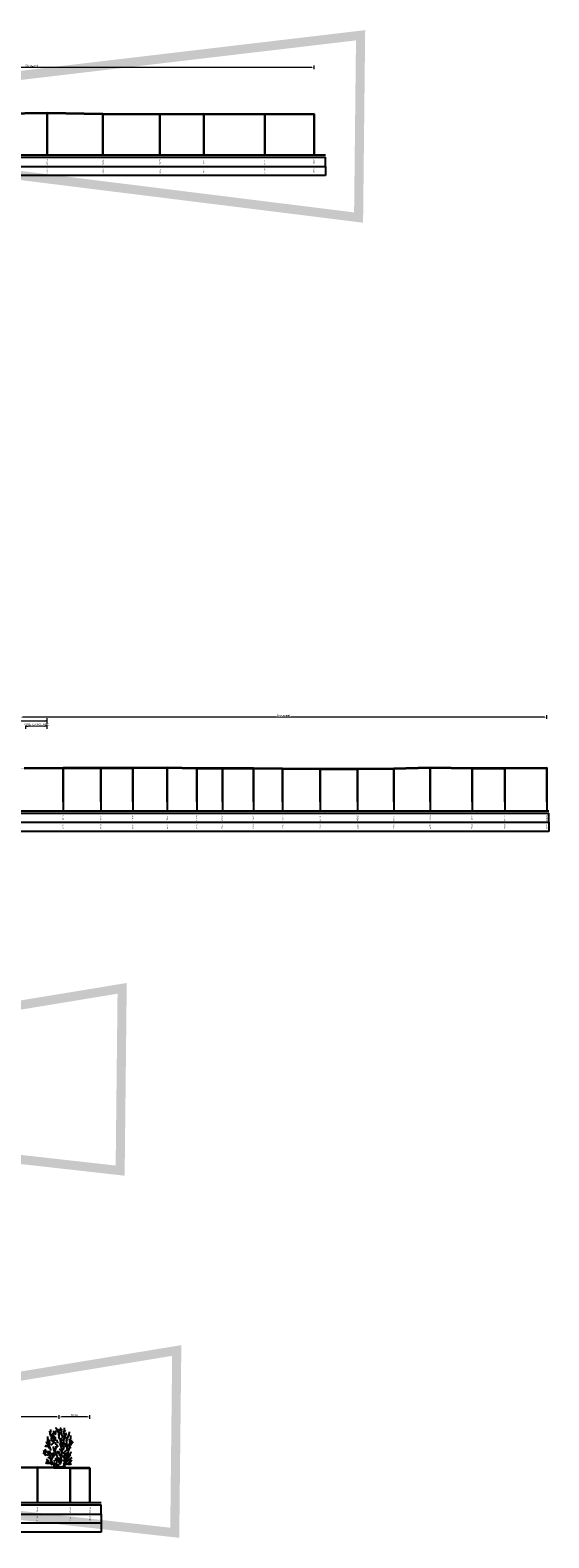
# Model space of a CAD drawing. Header units: metres. Extents: x 173015 to 189682, y 346605 to 348504.
# Tile 85 of 212: x 188983 to 189040, y 347762 to 347928. Entities that reach past the tile are written whole.
import ezdxf
from ezdxf.enums import TextEntityAlignment as Align

# ---------------------------------------------------------------- set-up
doc = ezdxf.new("R2010")
doc.units = ezdxf.units.M
doc.header["$PDMODE"] = 35
doc.header["$PDSIZE"] = 0.075
for name, color, linetype, lineweight in [('B-ME-GR-HEESTER-SD', 252, 'Continuous', 25), ('X-ME-AL-PROFIEL_HUIDIG MAAIVELD-GD', 252, 'Continuous', 0), ('X-XX-AL-DETAIL1-M-B', 252, 'Continuous', 18), ('X-XX-AL-DWARSPROFIEL_PROFIELLIJN MAAIVELD-GD', 8, 'Continuous', 35), ('X-XX-AL-HULPGEOMETRIE-G', 50, 'Continuous', 25), ('X01-XX-AL-M', 7, 'Continuous', 18)]:
    doc.layers.add(name, color=color, linetype=linetype, lineweight=lineweight)
doc.layers.add('X-ME-AL-PROFIELRASTER-S', color=7, linetype='Continuous')
doc.styles.add('NLCS-ISO-ANNOTATIVE-T18', font='NLCS-ISO.ttf', dxfattribs={"height": 1.8})
doc.styles.add('NLCS-ISO-M100-T25', font='NLCS-ISO.ttf', dxfattribs={"height": 0.25})
doc.dimstyles.new('NLCS-M100-T25-PIJL_L2_H1', dxfattribs={"dimscale": 0.1, "dimtxt": 2.5, "dimasz": 2.5, "dimexe": 2, "dimexo": 2, "dimgap": 0.7, "dimtad": 1, "dimzin": 0, "dimdsep": 46, "dimtxsty": 'NLCS-ISO-M100-T25', "dimcen": 0, "dimdle": 2, "dimclrd": 256, "dimclre": 256, "dimclrt": 256, "dimadec": 1, "dimazin": 0, "dimtfac": 1, "dimtdec": 3, "dimtofl": 0, "dimtmove": 0, "dimatfit": 3, "dimfxl": 2, "dimfxlon": 1, "dimtfillclr": 256, "dimtolj": 1, "dimtzin": 0, "dimlwd": -1, "dimlwe": -1, "dimarcsym": 0})
doc.dimstyles.new('NLCS-M100-T25-PIJL_L3_H2', dxfattribs={"dimscale": 0.1, "dimtxt": 2.5, "dimasz": 2.5, "dimexe": 2, "dimexo": 2, "dimgap": 0.7, "dimtad": 1, "dimdec": 3, "dimzin": 0, "dimdsep": 46, "dimtxsty": 'NLCS-ISO-M100-T25', "dimcen": 0, "dimdle": 2, "dimclrd": 256, "dimclre": 256, "dimclrt": 256, "dimazin": 0, "dimtfac": 1, "dimtdec": 3, "dimtofl": 0, "dimtmove": 0, "dimatfit": 3, "dimfxl": 2, "dimfxlon": 1, "dimtfillclr": 256, "dimtolj": 1, "dimtzin": 0, "dimlwd": -1, "dimlwe": -1, "dimarcsym": 0})

# ---------------------------------------------------------------- blocks, each defined once
blk = doc.blocks.new('SAL-PROFIELRASTER_BALK_EIND1-SOD')
at = {"color": 0, "linetype": 'ByBlock', "lineweight": -2}
blk.add_line((1, -12.5), (1, -2.5), dxfattribs=at)
at = {"color": 0, "linetype": 'ByBlock', "lineweight": -2, "flags": 128}
for points in [[(0, 0), (1, 0)], [(0, -2.5), (1, -2.5)], [(0, -12.5), (1, -12.5)]]:
    blk.add_lwpolyline(points, dxfattribs=at)
blk = doc.blocks.new('SAL-PROFIELRASTER_BALK_EIND2-SOD')
at = {"color": 0, "linetype": 'ByBlock', "lineweight": -2}
for p, q in [((1, -2.5), (1, -12.5)), ((1, -12.5), (0, -12.5))]:
    blk.add_line(p, q, dxfattribs=at)
blk = doc.blocks.new('SAL-PROFIELRASTER_BALK_DATA-SOD')
at = {"color": 0, "linetype": 'ByBlock', "lineweight": -2}
blk.add_lwpolyline([(0, -3.5), (0, -2.5)], dxfattribs=at)
at = {"color": 0, "linetype": 'ByBlock', "lineweight": -2, "style": 'NLCS-ISO-ANNOTATIVE-T18'}
blk.add_attdef('GETAL', text='', height=1.5, rotation=90, dxfattribs=at).set_placement((0.75, -5), align=Align.RIGHT)
blk = doc.blocks.new('*D88')
at = {"layer": 'Defpoints', "color": 0, "transparency": 16777216}
for p in [(188952.35, 347923.46), (188952.35, 347912.76), (189014.48, 347912.76)]:
    blk.add_point(p, dxfattribs=at)
at = {"layer": 'X-XX-AL-DETAIL1-M-B', "transparency": 16777216}
for p, q in [((188952.35, 347923.26), (188952.35, 347923.66)), ((189014.48, 347923.26), (189014.48, 347923.66)), ((189014.23, 347923.46), (188952.6, 347923.46))]:
    blk.add_line(p, q, dxfattribs=at)
for points in [[(188952.6, 347923.5), (188952.6, 347923.42), (188952.35, 347923.46)], [(189014.23, 347923.5), (189014.23, 347923.42), (189014.48, 347923.46)]]:
    blk.add_solid(points, dxfattribs=at)
at = {"layer": 'X-XX-AL-DETAIL1-M-B', "transparency": 16777216, "insert": (188983.42, 347923.65), "char_height": 0.25, "attachment_point": 5, "style": 'NLCS-ISO-M100-T25'}
blk.add_mtext('\\A1;Struweel', dxfattribs=at)
blk = doc.blocks.new('*D98')
at = {"layer": 'Defpoints', "color": 0, "transparency": 16777216}
for p in [(188964.13, 347775.17), (188964.13, 347764.9), (188986.45, 347764.9)]:
    blk.add_point(p, dxfattribs=at)
at = {"layer": 'X-XX-AL-DETAIL1-M-B', "transparency": 16777216}
for p, q in [((188964.13, 347774.97), (188964.13, 347775.37)), ((188986.2, 347775.17), (188964.38, 347775.17)), ((188986.45, 347774.97), (188986.45, 347775.37))]:
    blk.add_line(p, q, dxfattribs=at)
for points in [[(188964.38, 347775.21), (188964.38, 347775.13), (188964.13, 347775.17)], [(188986.2, 347775.21), (188986.2, 347775.13), (188986.45, 347775.17)]]:
    blk.add_solid(points, dxfattribs=at)
at = {"layer": 'X-XX-AL-DETAIL1-M-B', "transparency": 16777216, "insert": (188975.29, 347775.37), "char_height": 0.25, "attachment_point": 5, "style": 'NLCS-ISO-M100-T25'}
blk.add_mtext('\\A1;Struweel', dxfattribs=at)
blk = doc.blocks.new('*D71')
at = {"layer": 'Defpoints', "color": 0, "transparency": 16777216}
for p in [(188986.45, 347775.17), (188986.45, 347764.9), (188989.83, 347764.9)]:
    blk.add_point(p, dxfattribs=at)
at = {"layer": 'X-XX-AL-DETAIL1-M-B', "transparency": 16777216}
for p, q in [((188986.45, 347774.97), (188986.45, 347775.37)), ((188989.58, 347775.17), (188986.7, 347775.17)), ((188989.83, 347774.97), (188989.83, 347775.37))]:
    blk.add_line(p, q, dxfattribs=at)
for points in [[(188986.7, 347775.21), (188986.7, 347775.13), (188986.45, 347775.17)], [(188989.58, 347775.21), (188989.58, 347775.13), (188989.83, 347775.17)]]:
    blk.add_solid(points, dxfattribs=at)
at = {"layer": 'X-XX-AL-DETAIL1-M-B', "transparency": 16777216, "insert": (188988.14, 347775.37), "char_height": 0.25, "attachment_point": 5, "style": 'NLCS-ISO-M100-T25'}
blk.add_mtext('\\A1;Gras', dxfattribs=at)
blk = doc.blocks.new('SGR-HEESTER_S01_E_ZIJ-D')
blk.add_line((-0.17, 0), (0.14, 0))
at = {"flags": 128}
for points in [[(-1.26, 2.87), (-1.27, 3.11), (-1.26, 3.41)], [(-0.88, 3.43), (-1.01, 3.7), (-1.02, 3.99)], [(-0.97, 3.82), (-0.92, 3.96), (-0.92, 4.17)], [(-0.93, 2.47), (-0.6, 2.73), (-0.58, 3.23), (-0.56, 3.45)], [(-0.69, 2.83), (-0.85, 3.03), (-0.85, 3.32)], [(-0.82, 3.15), (-0.77, 3.36), (-0.82, 3.56), (-0.82, 3.69)], [(-0.79, 3.24), (-0.61, 3.49), (-0.66, 3.77)], [(-0.6, 3.64), (-0.6, 3.89), (-0.6, 4.04)], [(-0.6, 2.82), (-0.47, 3.09), (-0.48, 3.24), (-0.4, 3.41)], [(-0.49, 2.98), (-0.4, 3.1), (-0.4, 3.32)], [(-0.33, 3.58), (-0.43, 3.69), (-0.42, 3.84)], [(-0.39, 3.73), (-0.39, 3.91), (-0.31, 4.07)], [(-0.2, 4.07), (-0.32, 4.28), (-0.32, 4.4)], [(-0.04, 3.82), (-0.15, 3.99), (-0.15, 4.24)], [(-0.06, 4), (0, 4.09), (-0.05, 4.17)], [(0.04, 3.22), (-0.02, 3.33), (-0.05, 3.64), (-0.06, 3.69)], [(-0.01, 3.48), (0.02, 3.66), (-0.02, 3.86), (-0.02, 3.98)], [(0.2, 4.02), (0.16, 4.26), (0.11, 4.37)], [(0.4, 3.24), (0.32, 3.53), (0.23, 3.86), (0.28, 4.25)], [(0.55, 3.49), (0.58, 3.63), (0.49, 3.78), (0.49, 4.02)], [(0.56, 3.05), (0.62, 3.24), (0.58, 3.44), (0.63, 3.78)], [(0.59, 4.06), (0.59, 4.23), (0.58, 4.36)], [(0.58, 3.97), (0.72, 4.1)], [(0.63, 3.39), (0.75, 3.63), (0.74, 3.82)], [(0.83, 3.19), (0.82, 3.39)], [(0.87, 2.88), (0.83, 3.04), (0.99, 3.35), (1.02, 3.62)], [(1.05, 3.44), (1.09, 3.59), (1.12, 3.91)], [(1.2, 2.91), (1.2, 3.11), (1.27, 3.18), (1.28, 3.51)], [(-1.15, 1.31), (-1.52, 1.41), (-1.7, 1.92)], [(-1.36, 2.28), (-1.57, 2.36)], [(-1.51, 1.59), (-1.44, 1.77), (-1.55, 2.02)], [(-1.08, 2.11), (-1.23, 2.27), (-1.5, 2.44)], [(-1.17, 2.44), (-1.33, 2.64), (-1.4, 2.85)], [(-0.17, 0), (-0.52, 0.15), (-0.67, 0.41), (-0.93, 0.8), (-0.93, 1.02), (-0.98, 1.28), (-1.24, 1.57), (-1.17, 1.87)], [(-0.89, 1.87), (-1.06, 2.36), (-1.22, 2.75), (-1.2, 3.17)], [(-1.09, 2.51), (-1.03, 2.67), (-1.08, 2.85), (-1.01, 3.06)], [(-0.94, 1.35), (-0.97, 1.46), (-1.01, 1.65), (-1.07, 1.74), (-0.99, 1.83)], [(-0.56, 2.04), (-0.63, 2.22), (-0.61, 2.36)], [(0.01, 0.23), (-0.32, 0.39), (-0.14, 0.96), (-0.25, 1.41), (-0.58, 1.92), (-0.49, 2.16)], [(-0.4, 1.72), (-0.48, 1.81), (-0.39, 2.04), (-0.35, 2.37)], [(-0.35, 2.48), (-0.39, 2.62), (-0.4, 2.81)], [(-0.34, 2.14), (-0.22, 2.36), (-0.26, 2.57)], [(-0.29, 2.19), (-0.07, 2.42)], [(0.01, 1.48), (-0.11, 1.58), (-0.16, 1.69), (-0.26, 1.8)], [(-0.09, 2.67), (-0.2, 2.78), (-0.21, 3.04)], [(0.27, 1.32), (0.07, 1.45), (0.01, 1.7), (-0.09, 1.83)], [(0.14, 2.85), (0.15, 3.01), (-0.08, 3.3)], [(0.23, 1.76), (0.19, 1.96), (0.04, 2.07)], [(0.1, 0.32), (0.27, 0.78), (0.18, 1.2), (0.27, 1.46), (0.29, 2.12), (0.07, 2.68)], [(0.12, 0.1), (0.49, 0.17), (0.58, 0.47), (0.89, 0.67), (0.95, 1.13), (1.02, 1.92)], [(0.2, 2.43), (0.13, 2.69), (0.27, 3.03), (0.23, 3.26)], [(0.69, 0.8), (0.56, 1.11), (0.6, 1.5), (0.21, 1.74)], [(0.29, 2.31), (0.56, 2.6), (0.51, 2.92), (0.51, 3.28)], [(0.31, 2.42), (0.36, 2.58), (0.32, 2.78)], [(0.31, 1.73), (0.36, 1.9), (0.41, 2.16)], [(0.41, 1.94), (0.5, 2.07), (0.53, 2.35)], [(0.58, 1.68), (0.89, 1.96), (0.91, 2.29), (0.89, 2.55)], [(0.87, 2.02), (0.83, 2.27), (0.69, 2.38), (0.69, 2.69)], [(0.75, 2.43), (0.83, 2.65), (0.79, 3.01)], [(0.85, 1.38), (0.82, 1.54), (0.87, 1.68)], [(0.99, 2.31), (1.21, 2.73), (1.13, 3.14)], [(1.02, 1.81), (1.14, 2.08), (1.33, 2.24)], [(1.05, 2), (1.15, 2.2), (1.16, 2.57)], [(1.06, 2.36), (1.23, 2.48), (1.34, 2.65), (1.54, 2.85)], [(1.12, 1.28), (1.21, 1.47), (1.24, 1.65), (1.37, 1.7)], [(1.29, 2.62), (1.4, 2.83), (1.34, 3.04)], [(-1.43, 1.34), (-1.6, 1.42), (-1.71, 1.53), (-1.76, 1.63)], [(-0.97, 0.4), (-1.22, 0.45), (-1.36, 0.45), (-1.5, 0.52)], [(-0.76, 0.28), (-1, 0.52), (-1.24, 0.58), (-1.41, 0.74)], [(-1.13, 0.64), (-1.2, 0.78), (-1.4, 0.92)], [(-0.96, 0.92), (-1.06, 1.05), (-1.26, 1.09)], [(-0.85, 0.82), (-0.74, 1.04), (-0.6, 1.44), (-0.69, 1.61)], [(-0.69, 1.23), (-0.76, 1.4), (-0.82, 1.62)], [(-0.62, 1.2), (-0.49, 1.36), (-0.53, 1.52)], [(-0.31, 0.32), (-0.47, 0.32), (-0.6, 0.51)], [(-0.58, 0.67), (-0.34, 0.87), (-0.39, 1.06)], [(-0.14, 0.09), (-0.31, 0.17), (-0.35, 0.21)], [(0, 0), (-0.14, 0.14)], [(0.06, 0.44), (-0.01, 0.58), (0, 0.85), (-0.12, 1.09)], [(-0.02, 0), (0.14, 0.2)], [(0.53, 1.04), (0.45, 1.13), (0.35, 1.26), (0.15, 1.28), (0.01, 1.41)], [(0.02, 0.6), (0.08, 0.78), (0.08, 0.94), (0.02, 1.11)], [(0.14, 0), (0.53, 0.06), (0.67, 0.21)], [(0.49, 0.37), (0.6, 0.59), (0.47, 0.88)], [(0.62, 0.59), (0.76, 0.73), (0.76, 0.98), (0.72, 1.22)], [(0.62, 0.3), (0.95, 0.43), (1.28, 0.58)], [(0.92, 1.08), (0.8, 1.26), (0.77, 1.43), (0.68, 1.61)], [(0.8, 0.8), (0.85, 0.95)], [(0.93, 0.75), (1.1, 0.92), (1.2, 0.92)], [(0.94, 0.37), (1.2, 0.38), (1.35, 0.46)], [(1, 1.08), (1.14, 1.25), (1.29, 1.39)], [(1.01, 0.51), (1.2, 0.62), (1.15, 0.72), (1.23, 0.89)], [(1.14, 0.94), (1.28, 1.01), (1.43, 1.12)], [(1.27, 0.64), (1.4, 0.84)]]:
    blk.add_lwpolyline(points, dxfattribs=at)
blk = doc.blocks.new('*D133')
at = {"layer": 'Defpoints', "color": 0, "transparency": 16777216}
for p in [(188982.18, 347852.07), (188982.18, 347842.77), (189040.08, 347842.77)]:
    blk.add_point(p, dxfattribs=at)
at = {"layer": 'X-XX-AL-DETAIL1-M-B', "transparency": 16777216}
for p, q in [((188982.18, 347851.87), (188982.18, 347852.27)), ((189039.83, 347852.07), (188982.43, 347852.07)), ((189040.08, 347851.87), (189040.08, 347852.27))]:
    blk.add_line(p, q, dxfattribs=at)
for points in [[(188982.43, 347852.11), (188982.43, 347852.02), (188982.18, 347852.07)], [(189039.83, 347852.11), (189039.83, 347852.02), (189040.08, 347852.07)]]:
    blk.add_solid(points, dxfattribs=at)
at = {"layer": 'X-XX-AL-DETAIL1-M-B', "transparency": 16777216, "insert": (189011.13, 347852.26), "char_height": 0.25, "attachment_point": 5, "style": 'NLCS-ISO-M100-T25', "bg_fill": 3, "box_fill_scale": 1.1, "bg_fill_color": 256, "bg_fill_true_color": 13158600, "bg_fill_transparency": 0}
blk.add_mtext('\\A1;Struweel', dxfattribs=at)
blk = doc.blocks.new('_Closed')
at = {"color": 0, "linetype": 'ByBlock', "lineweight": -2}
for p, q in [((-1, 0.17), (0, 0)), ((-1, 0.17), (-1, -0.17)), ((0, 0), (-1, -0.17)), ((0, 0), (-1, 0))]:
    blk.add_line(p, q, dxfattribs=at)
blk = doc.blocks.new('*D200')
at = {"layer": 'Defpoints', "color": 0, "transparency": 16777216}
for p in [(188982.77, 347846.76), (188985.13, 347845.73)]:
    blk.add_point(p, dxfattribs=at)
at = {"layer": 'X01-XX-AL-M', "color": 11, "transparency": 16777216}
for p, q in [((188982.77, 347850.78), (188982.77, 347851.38)), ((188984.88, 347851.08), (188983.02, 347851.08)), ((188985.13, 347850.78), (188985.13, 347851.38))]:
    blk.add_line(p, q, dxfattribs=at)
at = {"layer": 'X01-XX-AL-M', "color": 11, "transparency": 16777216, "insert": (188983.95, 347851.27), "char_height": 0.25, "attachment_point": 5, "style": 'NLCS-ISO-M100-T25', "bg_fill": 3, "box_fill_scale": 1.1, "bg_fill_color": 256, "bg_fill_true_color": 13158600, "bg_fill_transparency": 0}
blk.add_mtext('\\A1;RUIG GRASLAND ', dxfattribs=at)
at = {"layer": 'Defpoints', "color": 0, "transparency": 16777216}
blk.add_point((188982.77, 347851.08), dxfattribs=at)
at = {"layer": 'X01-XX-AL-M', "color": 11, "transparency": 16777216, "xscale": 0.25, "yscale": 0.25, "zscale": 0.25, "rotation": 180}
blk.add_blockref('_Closed', (188982.77, 347851.08), dxfattribs=at)
at = {"layer": 'X01-XX-AL-M', "color": 11, "transparency": 16777216, "xscale": 0.25, "yscale": 0.25, "zscale": 0.25}
blk.add_blockref('_Closed', (188985.13, 347851.08), dxfattribs=at)
blk = doc.blocks.new('*D208')
at = {"layer": 'Defpoints', "color": 0, "transparency": 16777216}
for p in [(188965.13, 347851.64), (188965.13, 347847.32), (188985.13, 347847)]:
    blk.add_point(p, dxfattribs=at)
at = {"layer": 'X01-XX-AL-M', "color": 11, "transparency": 16777216}
for p, q in [((188965.13, 347851.34), (188965.13, 347851.94)), ((188984.88, 347851.64), (188965.38, 347851.64)), ((188985.13, 347851.34), (188985.13, 347851.94))]:
    blk.add_line(p, q, dxfattribs=at)
at = {"layer": 'X01-XX-AL-M', "color": 11, "transparency": 16777216, "xscale": 0.25, "yscale": 0.25, "zscale": 0.25, "rotation": 180}
blk.add_blockref('_Closed', (188965.13, 347851.64), dxfattribs=at)
at = {"layer": 'X01-XX-AL-M', "color": 11, "transparency": 16777216, "xscale": 0.25, "yscale": 0.25, "zscale": 0.25}
blk.add_blockref('_Closed', (188985.13, 347851.64), dxfattribs=at)
at = {"layer": 'X01-XX-AL-M', "color": 11, "transparency": 16777216, "insert": (188975.13, 347851.84), "char_height": 0.25, "attachment_point": 5, "style": 'NLCS-ISO-M100-T25', "bg_fill": 3, "box_fill_scale": 1.1, "bg_fill_color": 256, "bg_fill_true_color": 13158600, "bg_fill_transparency": 0}
blk.add_mtext('\\A1;20.00 METER', dxfattribs=at)

msp = doc.modelspace()

# ---------------------------------------------------------------- hatches: boundary and pattern name
at = {"layer": 'X-ME-AL-PROFIEL_HUIDIG MAAIVELD-GD'}
h = msp.add_hatch(dxfattribs=at)
h.set_pattern_fill('AGR-MAAIVELD', color=256, scale=0.05, pattern_type=2)
h.set_pattern_definition([(45, (0, -17.45026), (-0.25000007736, 0.25000007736), []), (45, (-0.0357, -17.41455), (0, 0.50000015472), [0.3535535, -0.3535535]), (45, (-0.07143, -17.37883), (0, 0.50000015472), [0.3535535, -0.3535535]), (45, (-0.10764, -17.3426), (0, 0.50000015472), [0.3535535, -0.3535535]), (45, (-0.14286, -17.3074), (0, 0.50000015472), [0.3535535, -0.3535535]), (45, (-0.17857, -17.2717), (0, 0.50000015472), [0.3535535, -0.3535535]), (45, (-0.2143, -17.23597), (0, 0.50000015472), [0.3535535, -0.3535535]), (315, (0, -17.45026), (0.25000007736, 0.25000007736), []), (315, (0.0357, -17.41455), (0.50000015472, -1e-16), [0.3535535, -0.3535535]), (315, (0.07143, -17.37883), (0.50000015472, -1e-16), [0.3535535, -0.3535535]), (315, (0.10764, -17.3426), (0.50000015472, -1e-16), [0.3535535, -0.3535535]), (315, (0.14286, -17.3074), (0.50000015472, -1e-16), [0.3535535, -0.3535535]), (315, (0.17857, -17.2717), (0.50000015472, -1e-16), [0.3535535, -0.3535535]), (315, (0.2143, -17.23597), (0.50000015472, -1e-16), [0.3535535, -0.3535535])])
h.paths.add_polyline_path([(188884.6115, 347916.5321), (188887.6477, 347916.8531), (188892.1521, 347916.9761), (188895.7494, 347916.9161), (188898.1438, 347917.2521), (188900.8932, 347917.3261), (188904.0311, 347917.6401), (188906.7609, 347917.8561), (188910.2058, 347917.9711), (188913.7116, 347917.9661), (188916.5377, 347917.9371), (188919.6162, 347917.9561), (188921.8727, 347917.9081), (188923.5671, 347917.8771), (188925.2083, 347918.0341), (188927.7259, 347918.2151), (188931.0053, 347918.3341), (188932.776, 347918.3881), (188933.4346, 347918.4871), (188935.2819, 347918.9831), (188937.2602, 347919.1971), (188938.6637, 347919.2771), (188940.3547, 347919.2661), (188942.2987, 347919.4241), (188943.5215, 347919.4271), (188944.9043, 347919.0331), (188946.6809, 347918.4631), (188947.9653, 347918.2761), (188951.6189, 347918.3011), (188959.4529, 347918.4131), (188968.6358, 347918.4871), (188973.5338, 347918.4091), (188980.1922, 347918.3061), (188985.1416, 347918.3861), (188991.2539, 347918.2771), (188997.523, 347918.2081), (189002.3492, 347918.2461), (189009.0552, 347918.2341), (189014.4845, 347918.2441), (189014.4845, 347918.3441), (189009.0552, 347918.3341), (189002.3492, 347918.3461), (188997.523, 347918.3081), (188991.2539, 347918.3771), (188985.1416, 347918.4861), (188980.1922, 347918.4061), (188973.5338, 347918.5091), (188968.6358, 347918.5871), (188959.4529, 347918.5131), (188951.6189, 347918.4011), (188947.9653, 347918.3761), (188946.6809, 347918.5631), (188944.9043, 347919.1331), (188943.5215, 347919.5271), (188942.2987, 347919.5241), (188940.3547, 347919.3661), (188938.6637, 347919.3771), (188937.2602, 347919.2971), (188935.2819, 347919.0831), (188933.4346, 347918.5871), (188932.776, 347918.4881), (188931.0053, 347918.4341), (188927.7259, 347918.3151), (188925.2083, 347918.1341), (188923.5671, 347917.9771), (188921.8727, 347918.0081), (188919.6162, 347918.0561), (188916.5377, 347918.0371), (188913.7116, 347918.0661), (188910.2058, 347918.0711), (188906.7609, 347917.9561), (188904.0311, 347917.7401), (188900.8932, 347917.4261), (188898.1438, 347917.3521), (188895.7494, 347917.0161), (188892.1521, 347917.0761), (188887.6477, 347916.9531), (188884.6115, 347916.6321)])
h = msp.add_hatch(dxfattribs=at)
h.set_pattern_fill('AGR-MAAIVELD', color=256, scale=0.05, pattern_type=2)
h.set_pattern_definition([(45, (0, 33.98915), (-0.25000007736, 0.25000007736), []), (45, (-0.0357, 34.02487), (0, 0.50000015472), [0.3535535, -0.3535535]), (45, (-0.07143, 34.06058), (0, 0.50000015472), [0.3535535, -0.3535535]), (45, (-0.10764, 34.0968), (0, 0.50000015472), [0.3535535, -0.3535535]), (45, (-0.14286, 34.132), (0, 0.50000015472), [0.3535535, -0.3535535]), (45, (-0.17857, 34.16772), (0, 0.50000015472), [0.3535535, -0.3535535]), (45, (-0.2143, 34.20344), (0, 0.50000015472), [0.3535535, -0.3535535]), (315, (0, 33.98915), (0.25000007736, 0.25000007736), []), (315, (0.0357, 34.02487), (0.50000015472, -1e-16), [0.3535535, -0.3535535]), (315, (0.07143, 34.06058), (0.50000015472, -1e-16), [0.3535535, -0.3535535]), (315, (0.10764, 34.0968), (0.50000015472, -1e-16), [0.3535535, -0.3535535]), (315, (0.14286, 34.132), (0.50000015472, -1e-16), [0.3535535, -0.3535535]), (315, (0.17857, 34.16772), (0.50000015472, -1e-16), [0.3535535, -0.3535535]), (315, (0.2143, 34.20344), (0.50000015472, -1e-16), [0.3535535, -0.3535535])])
h.paths.add_polyline_path([(188883.8151, 347846.0251), (188888.3795, 347846.1271), (188893.3127, 347846.1201), (188897.8552, 347846.1871), (188902.6283, 347846.1361), (188906.7898, 347846.1201), (188910.8294, 347846.2171), (188914.8233, 347846.3731), (188918.5264, 347846.4561), (188922.8744, 347846.4481), (188925.4019, 347845.4621), (188925.8193, 347845.4371), (188928.4432, 347846.4711), (188931.1088, 347846.6121), (188934.7831, 347846.6271), (188938.6864, 347846.6671), (188943.4185, 347846.5401), (188945.0422, 347845.9201), (188945.4113, 347845.9161), (188946.711, 347846.3131), (188951.4793, 347846.3641), (188955.8569, 347846.2621), (188961.0318, 347846.3561), (188965.6624, 347846.3251), (188969.3339, 347846.3911), (188973.8329, 347846.4201), (188977.9692, 347846.3711), (188982.5816, 347846.3781), (188986.8829, 347846.3871), (188991.0207, 347846.3841), (188994.5379, 347846.3921), (188998.3285, 347846.4211), (189001.5862, 347846.3691), (189004.3971, 347846.3451), (189007.8191, 347846.3481), (189011.0261, 347846.3321), (189015.1732, 347846.2881), (189019.2644, 347846.2951), (189023.2428, 347846.3101), (189027.2568, 347846.4201), (189031.8648, 347846.3461), (189035.4613, 347846.3551), (189040.084, 347846.3981), (189040.084, 347846.4981), (189035.4613, 347846.4551), (189031.8648, 347846.4461), (189027.2568, 347846.5201), (189023.2428, 347846.4101), (189019.2644, 347846.3951), (189015.1732, 347846.3881), (189011.0261, 347846.4321), (189007.8191, 347846.4481), (189004.3971, 347846.4451), (189001.5862, 347846.4691), (188998.3285, 347846.5211), (188994.5379, 347846.4921), (188991.0207, 347846.4841), (188986.8829, 347846.4871), (188982.5816, 347846.4781), (188977.9692, 347846.4711), (188973.8329, 347846.5201), (188969.3339, 347846.4911), (188965.6624, 347846.4251), (188961.0318, 347846.4561), (188955.8569, 347846.3621), (188951.4793, 347846.4641), (188946.711, 347846.4131), (188945.4113, 347846.0161), (188945.0422, 347846.0201), (188943.4185, 347846.6401), (188938.6864, 347846.7671), (188934.7831, 347846.7271), (188931.1088, 347846.7121), (188928.4432, 347846.5711), (188925.8193, 347845.5371), (188925.4019, 347845.5621), (188922.8744, 347846.5481), (188918.5264, 347846.5561), (188914.8233, 347846.4731), (188910.8294, 347846.3171), (188906.7898, 347846.2201), (188902.6283, 347846.2361), (188897.8552, 347846.2871), (188893.3127, 347846.2201), (188888.3795, 347846.2271), (188883.8151, 347846.1251)])
h = msp.add_hatch(dxfattribs=at)
h.set_pattern_fill('AGR-MAAIVELD', color=256, scale=0.05, pattern_type=2)
h.set_pattern_definition([(45, (0, -105.7742), (-0.25000007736, 0.25000007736), []), (45, (-0.0357, -105.7385), (0, 0.50000015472), [0.3535535, -0.3535535]), (45, (-0.07143, -105.7028), (0, 0.50000015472), [0.3535535, -0.3535535]), (45, (-0.10764, -105.66657), (0, 0.50000015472), [0.3535535, -0.3535535]), (45, (-0.14286, -105.63136), (0, 0.50000015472), [0.3535535, -0.3535535]), (45, (-0.17857, -105.59564), (0, 0.50000015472), [0.3535535, -0.3535535]), (45, (-0.2143, -105.55993), (0, 0.50000015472), [0.3535535, -0.3535535]), (315, (0, -105.7742), (0.25000007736, 0.25000007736), []), (315, (0.0357, -105.7385), (0.50000015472, -1e-16), [0.3535535, -0.3535535]), (315, (0.07143, -105.7028), (0.50000015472, -1e-16), [0.3535535, -0.3535535]), (315, (0.10764, -105.66657), (0.50000015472, -1e-16), [0.3535535, -0.3535535]), (315, (0.14286, -105.63136), (0.50000015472, -1e-16), [0.3535535, -0.3535535]), (315, (0.17857, -105.59564), (0.50000015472, -1e-16), [0.3535535, -0.3535535]), (315, (0.2143, -105.55993), (0.50000015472, -1e-16), [0.3535535, -0.3535535])])
h.paths.add_polyline_path([(188884.6115, 347770.3731), (188887.1325, 347770.3251), (188890.416, 347770.2931), (188894.1672, 347770.2431), (188897.1045, 347770.1661), (188900.5053, 347770.1561), (188903.8692, 347770.1151), (188907.0062, 347770.0971), (188910.4951, 347770.1161), (188913.3962, 347770.1131), (188915.9729, 347770.0731), (188918.4487, 347769.7491), (188920.5362, 347769.5461), (188922.5157, 347769.3411), (188924.8803, 347769.2821), (188927.0783, 347769.0881), (188928.1718, 347768.9721), (188929.0906, 347768.6271), (188929.9281, 347768.4041), (188931.03, 347768.2141), (188932.0884, 347768.0541), (188933.1612, 347767.7581), (188934.6279, 347767.8701), (188936.1957, 347768.4291), (188937.5383, 347768.2901), (188938.1136, 347768.5881), (188939.3504, 347769.0041), (188941.3349, 347769.4151), (188942.4701, 347769.7531), (188945.9946, 347769.7841), (188948.5492, 347769.7341), (188951.1333, 347769.6851), (188954.0146, 347769.6551), (188956.6752, 347769.6481), (188959.1915, 347769.6311), (188961.9551, 347769.6231), (188963.9242, 347769.4371), (188966.9774, 347769.9431), (188971.3538, 347769.7601), (188975.2085, 347769.6771), (188977.7341, 347769.5711), (188980.7138, 347769.5111), (188984.0555, 347769.5391), (188987.6696, 347769.4941), (188989.8266, 347769.4921), (188989.8266, 347769.5921), (188987.6696, 347769.5941), (188984.0555, 347769.6391), (188980.7138, 347769.6111), (188977.7341, 347769.6711), (188975.2085, 347769.7771), (188971.3538, 347769.8601), (188966.9774, 347770.0431), (188963.9242, 347769.5371), (188961.9551, 347769.7231), (188959.1915, 347769.7311), (188956.6752, 347769.7481), (188954.0146, 347769.7551), (188951.1333, 347769.7851), (188948.5492, 347769.8341), (188945.9946, 347769.8841), (188942.4701, 347769.8531), (188941.3349, 347769.5151), (188939.3504, 347769.1041), (188938.1136, 347768.6881), (188937.5383, 347768.3901), (188936.1957, 347768.5291), (188934.6279, 347767.9701), (188933.1612, 347767.8581), (188932.0884, 347768.1541), (188931.03, 347768.3141), (188929.9281, 347768.5041), (188929.0906, 347768.7271), (188928.1718, 347769.0721), (188927.0783, 347769.1881), (188924.8803, 347769.3821), (188922.5157, 347769.4411), (188920.5362, 347769.6461), (188918.4487, 347769.8491), (188915.9729, 347770.1731), (188913.3962, 347770.2131), (188910.4951, 347770.2161), (188907.0062, 347770.1971), (188903.8692, 347770.2151), (188900.5053, 347770.2561), (188897.1045, 347770.2661), (188894.1672, 347770.3431), (188890.416, 347770.3931), (188887.1325, 347770.4251), (188884.6115, 347770.4731)])

# ---------------------------------------------------------------- linework, layer by layer
at = {"color": 9, "linetype": 'ByBlock', "lineweight": -2}
for points in [[(188985.1416, 347918.4861), (188985.1416, 347913.8401)], [(188991.2539, 347918.3771), (188991.2539, 347913.8401)], [(188997.523, 347918.3081), (188997.523, 347913.8401)], [(189002.3492, 347918.3461), (189002.3492, 347913.8401)], [(189009.0552, 347918.3341), (189009.0552, 347913.8401)], [(189014.4845, 347918.3441), (189014.4845, 347913.8401)], [(188984.0555, 347769.6391), (188984.0555, 347765.7581)], [(188987.6696, 347769.5941), (188987.6696, 347765.7581)], [(188989.8266, 347769.5921), (188989.8266, 347765.7581)]]:
    msp.add_lwpolyline(points, close=True, dxfattribs=at)
at = {"layer": 'X-ME-AL-PROFIELRASTER-S'}
for points in [[(188986.8829, 347842.7711), (188986.8829, 347846.4871), (188986.8829, 347842.7711), (188986.8829, 347841.7711)], [(188991.0207, 347842.7711), (188991.0207, 347846.4841), (188991.0207, 347842.7711), (188991.0207, 347841.7711)], [(188994.5379, 347842.7711), (188994.5379, 347846.4921), (188994.5379, 347842.7711), (188994.5379, 347841.7711)], [(188998.3285, 347842.7711), (188998.3285, 347846.5211), (188998.3285, 347842.7711), (188998.3285, 347841.7711)], [(189001.5862, 347842.7711), (189001.5862, 347846.4691), (189001.5862, 347842.7711), (189001.5862, 347841.7711)], [(189004.3971, 347842.7711), (189004.3971, 347846.4451), (189004.3971, 347842.7711), (189004.3971, 347841.7711)], [(189007.8191, 347842.7711), (189007.8191, 347846.4481), (189007.8191, 347842.7711), (189007.8191, 347841.7711)], [(189011.0261, 347842.7711), (189011.0261, 347846.4321), (189011.0261, 347842.7711), (189011.0261, 347841.7711)], [(189015.1732, 347842.7711), (189015.1732, 347846.3881), (189015.1732, 347842.7711), (189015.1732, 347841.7711)], [(189019.2644, 347842.7711), (189019.2644, 347846.3951), (189019.2644, 347842.7711), (189019.2644, 347841.7711)], [(189023.2428, 347842.7711), (189023.2428, 347846.4101), (189023.2428, 347842.7711), (189023.2428, 347841.7711)], [(189027.2568, 347842.7711), (189027.2568, 347846.5201), (189027.2568, 347842.7711), (189027.2568, 347841.7711)], [(189031.8648, 347842.7711), (189031.8648, 347846.4461), (189031.8648, 347842.7711), (189031.8648, 347841.7711)], [(189035.4613, 347842.7711), (189035.4613, 347846.4551), (189035.4613, 347842.7711), (189035.4613, 347841.7711)], [(189040.084, 347842.7711), (189040.084, 347846.4981), (189040.084, 347842.7711), (189040.084, 347841.7711)]]:
    msp.add_lwpolyline(points, dxfattribs=at)
at = {"layer": 'X-XX-AL-DWARSPROFIEL_PROFIELLIJN MAAIVELD-GD'}
for points in [[(188980.1922, 347918.4061), (188985.1416, 347918.4861), (188991.2539, 347918.3771), (188997.523, 347918.3081), (189002.3492, 347918.3461), (189009.0552, 347918.3341), (189014.4845, 347918.3441)], [(188982.5816, 347846.4781), (188986.8829, 347846.4871), (188991.0207, 347846.4841), (188994.5379, 347846.4921), (188998.3285, 347846.5211), (189001.5862, 347846.4691), (189004.3971, 347846.4451), (189007.8191, 347846.4481), (189011.0261, 347846.4321), (189015.1732, 347846.3881), (189019.2644, 347846.3951), (189023.2428, 347846.4101), (189027.2568, 347846.5201), (189031.8648, 347846.4461), (189035.4613, 347846.4551), (189040.084, 347846.4981)], [(188980.7138, 347769.6111), (188984.0555, 347769.6391), (188987.6696, 347769.5941), (188989.8266, 347769.5921)]]:
    msp.add_lwpolyline(points, dxfattribs=at)
at = {"layer": 'X-XX-AL-HULPGEOMETRIE-G', "const_width": 1}
for points in [[(188880.5074, 347910.6007), (189019.6025, 347926.9941), (189019.3825, 347906.9649), (188880.1191, 347924.2804)], [(188871.4497, 347802.2394), (188993.3739, 347822.2686), (188993.1539, 347802.2394), (188871.0614, 347815.9191)], [(188877.4562, 347762.4464), (188999.3804, 347782.4756), (188999.1604, 347762.4464), (188877.0678, 347776.1261)]]:
    msp.add_lwpolyline(points, dxfattribs=at)

# ---------------------------------------------------------------- block references
at = {"layer": 'B-ME-GR-HEESTER-SD'}
msp.add_blockref('SGR-HEESTER_S01_E_ZIJ-D', (188986.4515, 347769.6093), dxfattribs=at)
at = {"layer": 'X-ME-AL-PROFIELRASTER-S', "yscale": 0.1}
for name, p, xscale, zscale in [('SAL-PROFIELRASTER_BALK_EIND1-SOD', (188884.6115, 347913.8401), 131.1230451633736, 131.1230451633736), ('SAL-PROFIELRASTER_BALK_EIND2-SOD', (188884.6115, 347912.8401), 131.1230451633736, 131.1230451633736), ('SAL-PROFIELRASTER_BALK_EIND1-SOD', (188883.8151, 347841.7711), 156.5, 157), ('SAL-PROFIELRASTER_BALK_EIND2-SOD', (188883.8151, 347840.7711), 156.5, 157), ('SAL-PROFIELRASTER_BALK_EIND1-SOD', (188884.6115, 347765.7581), 106.4651216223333, 106.4651216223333), ('SAL-PROFIELRASTER_BALK_EIND2-SOD', (188884.6115, 347764.7581), 106.4651216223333, 106.4651216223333), ('SAL-PROFIELRASTER_BALK_EIND2-SOD', (188884.6115, 347763.7581), 106.4651216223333, 106.4651216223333)]:
    msp.add_blockref(name, p, dxfattribs=dict(at, xscale=xscale, zscale=zscale))
at = {"layer": 'X-ME-AL-PROFIELRASTER-S', "xscale": 0.1, "yscale": 0.1, "zscale": 0.1}
for p, values in [((188985.1416, 347913.8401), {'GETAL': '100.53'}), ((188985.1416, 347913.8401), {'GETAL': '100.53'}), ((188985.1416, 347912.8401), {'GETAL': '23.65'}), ((188991.2539, 347913.8401), {'GETAL': '106.64'}), ((188991.2539, 347913.8401), {'GETAL': '106.64'}), ((188991.2539, 347912.8401), {'GETAL': '23.54'}), ((188997.523, 347913.8401), {'GETAL': '112.91'}), ((188997.523, 347913.8401), {'GETAL': '112.91'}), ((188997.523, 347912.8401), {'GETAL': '23.47'}), ((189002.3492, 347912.8401), {'GETAL': '23.51'}), ((189002.3492, 347913.8401), {'GETAL': '117.74'}), ((189002.3492, 347913.8401), {'GETAL': '117.74'}), ((189009.0552, 347913.8401), {'GETAL': '124.44'}), ((189009.0552, 347913.8401), {'GETAL': '124.44'}), ((189009.0552, 347912.8401), {'GETAL': '23.49'}), ((189014.4845, 347913.8401), {'GETAL': '129.87'}), ((189014.4845, 347913.8401), {'GETAL': '129.87'}), ((189014.4845, 347912.8401), {'GETAL': '23.50'}), ((188986.8829, 347841.7711), {'GETAL': '103.07'}), ((188986.8829, 347841.7711), {'GETAL': '103.07'}), ((188991.0207, 347841.7711), {'GETAL': '107.21'}), ((188991.0207, 347841.7711), {'GETAL': '107.21'}), ((188994.5379, 347841.7711), {'GETAL': '110.72'}), ((188994.5379, 347841.7711), {'GETAL': '110.72'}), ((188998.3285, 347841.7711), {'GETAL': '114.51'}), ((188998.3285, 347841.7711), {'GETAL': '114.51'}), ((189001.5862, 347841.7711), {'GETAL': '117.77'}), ((189001.5862, 347841.7711), {'GETAL': '117.77'}), ((189004.3971, 347841.7711), {'GETAL': '120.58'}), ((189004.3971, 347841.7711), {'GETAL': '120.58'}), ((189007.8191, 347841.7711), {'GETAL': '124.00'}), ((189007.8191, 347841.7711), {'GETAL': '124.00'}), ((189011.0261, 347841.7711), {'GETAL': '127.21'}), ((189011.0261, 347841.7711), {'GETAL': '127.21'}), ((189015.1732, 347841.7711), {'GETAL': '131.36'}), ((189015.1732, 347841.7711), {'GETAL': '131.36'}), ((189019.2644, 347841.7711), {'GETAL': '135.45'}), ((189019.2644, 347841.7711), {'GETAL': '135.45'}), ((189023.2428, 347841.7711), {'GETAL': '139.43'}), ((189023.2428, 347841.7711), {'GETAL': '139.43'}), ((189027.2568, 347841.7711), {'GETAL': '143.44'}), ((189027.2568, 347841.7711), {'GETAL': '143.44'}), ((189031.8648, 347841.7711), {'GETAL': '148.05'}), ((189031.8648, 347841.7711), {'GETAL': '148.05'}), ((189035.4613, 347841.7711), {'GETAL': '151.65'}), ((189035.4613, 347841.7711), {'GETAL': '151.65'}), ((189040.084, 347841.7711), {'GETAL': '156.27'}), ((189040.084, 347841.7711), {'GETAL': '156.27'}), ((188986.8829, 347840.7711), {'GETAL': '22.72'}), ((188991.0207, 347840.7711), {'GETAL': '22.71'}), ((188994.5379, 347840.7711), {'GETAL': '22.72'}), ((188998.3285, 347840.7711), {'GETAL': '22.75'}), ((189001.5862, 347840.7711), {'GETAL': '22.70'}), ((189004.3971, 347840.7711), {'GETAL': '22.67'}), ((189007.8191, 347840.7711), {'GETAL': '22.68'}), ((189011.0261, 347840.7711), {'GETAL': '22.66'}), ((189015.1732, 347840.7711), {'GETAL': '22.62'}), ((189019.2644, 347840.7711), {'GETAL': '22.62'}), ((189023.2428, 347840.7711), {'GETAL': '22.64'}), ((189027.2568, 347840.7711), {'GETAL': '22.75'}), ((189031.8648, 347840.7711), {'GETAL': '22.68'}), ((189035.4613, 347840.7711), {'GETAL': '22.68'}), ((189040.084, 347840.7711), {'GETAL': '22.73'}), ((188984.0555, 347765.7581), {'GETAL': '99.44'}), ((188984.0555, 347765.7581), {'GETAL': '99.44'}), ((188987.6696, 347765.7581), {'GETAL': '103.06'}), ((188987.6696, 347765.7581), {'GETAL': '103.06'}), ((188989.8266, 347765.7581), {'GETAL': '105.22'}), ((188989.8266, 347765.7581), {'GETAL': '105.22'}), ((188984.0555, 347764.7581), {'GETAL': '21.88'}), ((188987.6696, 347764.7581), {'GETAL': '21.84'}), ((188989.8266, 347764.7581), {'GETAL': '21.83'})]:
    msp.add_blockref('SAL-PROFIELRASTER_BALK_DATA-SOD', p, dxfattribs=at).add_auto_attribs(values)

# ---------------------------------------------------------------- dimensions: what is measured, and where the dimension line sits
at = {"layer": 'X-XX-AL-DETAIL1-M-B'}
for base, p1, p2, text, picture, middle in [((188952.3515, 347923.4571), (189014.4845, 347912.7599), (188952.3515, 347912.7599), 'Struweel', '*D88', (188983.418, 347923.4571)), ((188964.1315, 347775.1732), (188986.4515, 347764.9027), (188964.1315, 347764.9027), 'Struweel', '*D98', (188975.2915, 347775.1732)), ((188986.4515, 347775.1732), (188989.8266, 347764.9027), (188986.4515, 347764.9027), 'Gras', '*D71', (188988.1391, 347775.1732))]:
    dim = msp.add_linear_dim(base=base, p1=p1, p2=p2, text=text, dimstyle='NLCS-M100-T25-PIJL_L3_H2', dxfattribs=at)
    dim.commit()
    dim.dimension.update_dxf_attribs({"geometry": picture, "text_midpoint": middle, "dimtype": 160})

# ---------------------------------------------------------------- next in the draw order: dimensions: what is measured, and where the dimension line sits
at = {"layer": 'X01-XX-AL-M'}
dim = msp.add_linear_dim(base=(188982.7697, 347851.0756), p1=(188985.1294, 347845.7347), p2=(188982.7697, 347846.7582), text='RUIG GRASLAND ', dimstyle='NLCS-M100-T25-PIJL_L2_H1', override={"dimexe": 3, "dimblk1": 'Closed', "dimblk2": 'Closed', "dimsah": 1, "dimclrd": 11, "dimclre": 11, "dimclrt": 11, "dimtmove": 1, "dimfxl": 3, "dimtfill": 1}, dxfattribs=at)
dim.commit()
dim.dimension.update_dxf_attribs({"geometry": '*D200', "text_midpoint": (188983.9496, 347851.0756), "dimtype": 160})

# ---------------------------------------------------------------- next in the draw order: dimensions: what is measured, and where the dimension line sits
dim = msp.add_linear_dim(base=(188965.1276, 347851.6421), p1=(188985.1253, 347846.9952), p2=(188965.1276, 347847.3247), text='<> METER', dimstyle='NLCS-M100-T25-PIJL_L2_H1', override={"dimexe": 3, "dimblk1": 'Closed', "dimblk2": 'Closed', "dimsah": 1, "dimclrd": 11, "dimclre": 11, "dimclrt": 11, "dimtmove": 1, "dimfxl": 3, "dimtfill": 1}, dxfattribs=at)
dim.commit()
dim.dimension.update_dxf_attribs({"geometry": '*D208', "text_midpoint": (188975.1264, 347851.8372)})

# ---------------------------------------------------------------- next in the draw order: dimensions: what is measured, and where the dimension line sits
at = {"layer": 'X-XX-AL-DETAIL1-M-B'}
dim = msp.add_linear_dim(base=(188982.1751, 347852.0664), p1=(189040.084, 347842.7711), p2=(188982.1751, 347842.7711), text='Struweel', dimstyle='NLCS-M100-T25-PIJL_L3_H2', override={"dimtfill": 1}, dxfattribs=at)
dim.commit()
dim.dimension.update_dxf_attribs({"geometry": '*D133', "text_midpoint": (189011.1296, 347852.0664), "dimtype": 160})

doc.saveas('drawing.dxf')
